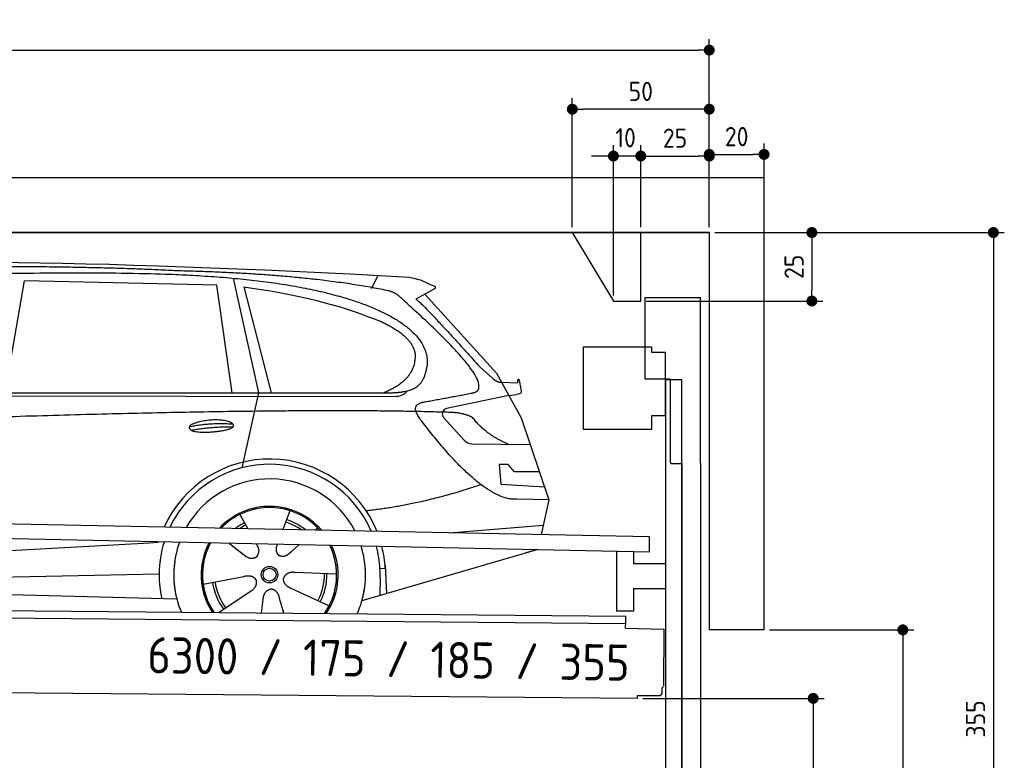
# Model space of a CAD drawing. Header units: millimetres. Extents: x -411 to 6777, y 0 to 6277.
# Tile 6 of 6: x 3183 to 6777, y 3574 to 6277. Entities that reach past the tile are written whole.
import ezdxf

# ---------------------------------------------------------------- set-up
doc = ezdxf.new("R2010")
doc.units = ezdxf.units.MM
doc.layers.add('4', color=3, linetype='Continuous')
for name, color, linetype, lineweight in [('car', 10, 'Continuous', 25), ('Freiraum', 7, 'Continuous', 25), ('Logo', 7, 'Continuous', 25), ('Plattform', 7, 'Continuous', 25), ('Ständer vorne', 7, 'Continuous', 25), ('Tor', 200, 'Continuous', 25)]:
    doc.layers.add(name, color=color, linetype=linetype, lineweight=lineweight)
doc.styles.get("Standard").update_dxf_attribs({"font": 'ISOCP.SHX'})
doc.dimstyles.new('GEN-ISO', dxfattribs={"dimscale": 20, "dimtxt": 3.5, "dimasz": 2, "dimexe": 2, "dimexo": 1, "dimgap": 1.5, "dimtad": 1, "dimdec": 1, "dimlfac": 0.1, "dimdsep": 46, "dimtxsty": 'STANDARD', "dimblk": 'PUNKT', "dimcen": 2, "dimclrd": 256, "dimclre": 256, "dimclrt": 2, "dimadec": 0, "dimazin": 0, "dimtp": 0.1, "dimtm": 0.1, "dimtfac": 0.71, "dimtdec": 1, "dimtmove": 2, "dimatfit": 3, "dimldrblk": 'PUNKT', "dimfxl": 2, "dimtolj": 1, "dimarcsym": 0})

# ---------------------------------------------------------------- blocks, each defined once
blk = doc.blocks.new('PUNKT')
at = {"layer": '4', "color": 0, "linetype": 'ByBlock'}
blk.add_line((-0.5, 0), (-1, 0), dxfattribs=at)
at = {"layer": '4', "color": 0, "linetype": 'ByBlock', "const_width": 0.5}
blk.add_lwpolyline([(-0.25, 0, 1), (0.25, 0, 1)], format="xyb", close=True, dxfattribs=at)
blk = doc.blocks.new('*D269')
at = {"layer": '4', "lineweight": -2, "transparency": 16777216}
for p, q in [((5720, 5500), (6776.9, 5500)), ((6736.9, 5460), (6736.9, 1990)), ((6295.4, 1950), (6776.9, 1950))]:
    blk.add_line(p, q, dxfattribs=at)
at = {"layer": 'Defpoints', "color": 0, "transparency": 16777216}
for p in [(5700, 5500), (6275.4, 1950), (6736.9, 1950)]:
    blk.add_point(p, dxfattribs=at)
at = {"layer": '4', "lineweight": -2, "transparency": 16777216, "xscale": 40, "yscale": 40, "zscale": 40}
for p, rotation in [((6736.9, 5500), 90), ((6736.9, 1950), 270)]:
    blk.add_blockref('PUNKT', p, dxfattribs=dict(at, rotation=rotation))
at = {"layer": '4', "color": 2, "transparency": 16777216, "insert": (6671.9, 3725), "char_height": 70, "attachment_point": 5, "rotation": 90}
blk.add_mtext('355', dxfattribs=at)
blk = doc.blocks.new('*D271')
at = {"layer": '4', "lineweight": -2, "transparency": 16777216}
for p, q in [((5920, 4050), (6446.5, 4050)), ((6406.5, 4010), (6406.5, 1990)), ((6295.4, 1950), (6446.5, 1950))]:
    blk.add_line(p, q, dxfattribs=at)
at = {"layer": 'Defpoints', "color": 0, "transparency": 16777216}
for p in [(5900, 4050), (6275.4, 1950), (6406.5, 1950)]:
    blk.add_point(p, dxfattribs=at)
at = {"layer": '4', "lineweight": -2, "transparency": 16777216, "xscale": 40, "yscale": 40, "zscale": 40}
for p, rotation in [((6406.5, 4050), 90), ((6406.5, 1950), 270)]:
    blk.add_blockref('PUNKT', p, dxfattribs=dict(at, rotation=rotation))
at = {"layer": '4', "color": 2, "transparency": 16777216, "insert": (6341.5, 3000), "char_height": 70, "attachment_point": 5, "rotation": 90}
blk.add_mtext('H2', dxfattribs=at)
blk = doc.blocks.new('*D272')
at = {"layer": '4', "lineweight": -2, "transparency": 16777216}
for p, q in [((200, 5520), (200, 6205.8)), ((5700, 5670.9), (5700, 6205.8)), ((240, 6165.8), (5660, 6165.8))]:
    blk.add_line(p, q, dxfattribs=at)
at = {"layer": 'Defpoints', "color": 0, "transparency": 16777216}
for p in [(5700, 6165.8), (5700, 5650.9), (200, 5500)]:
    blk.add_point(p, dxfattribs=at)
at = {"layer": '4', "lineweight": -2, "transparency": 16777216, "xscale": 40, "yscale": 40, "zscale": 40, "rotation": 180}
blk.add_blockref('PUNKT', (200, 6165.8), dxfattribs=at)
at = {"layer": '4', "lineweight": -2, "transparency": 16777216, "xscale": 40, "yscale": 40, "zscale": 40}
blk.add_blockref('PUNKT', (5700, 6165.8), dxfattribs=at)
at = {"layer": '4', "color": 2, "transparency": 16777216, "insert": (2950, 6230.8), "char_height": 70, "attachment_point": 5}
blk.add_mtext('550', dxfattribs=at)
blk = doc.blocks.new('*D273')
at = {"layer": '4', "lineweight": -2, "transparency": 16777216}
for p, q in [((5457.5, 3800), (6119.3, 3800)), ((6079.3, 3760), (6079.3, 1990)), ((6099.3, 1950), (6119.3, 1950))]:
    blk.add_line(p, q, dxfattribs=at)
at = {"layer": 'Defpoints', "color": 0, "transparency": 16777216}
for p in [(5437.5, 3800), (6079.3, 1950), (6079.3, 1950)]:
    blk.add_point(p, dxfattribs=at)
at = {"layer": '4', "lineweight": -2, "transparency": 16777216, "xscale": 40, "yscale": 40, "zscale": 40}
for p, rotation in [((6079.3, 3800), 90), ((6079.3, 1950), 270)]:
    blk.add_blockref('PUNKT', p, dxfattribs=dict(at, rotation=rotation))
at = {"layer": '4', "color": 2, "transparency": 16777216, "insert": (6004.7, 2859.2), "char_height": 70, "attachment_point": 5, "rotation": 90}
blk.add_mtext('185', dxfattribs=at)
blk = doc.blocks.new('*D274')
at = {"layer": '4', "lineweight": -2, "transparency": 16777216}
for p, q in [((5450, 5621.3), (5450, 5819.1)), ((5700, 5620.9), (5700, 5819.1)), ((5490, 5779.1), (5660, 5779.1))]:
    blk.add_line(p, q, dxfattribs=at)
at = {"layer": 'Defpoints', "color": 0, "transparency": 16777216}
for p in [(5700, 5779.1), (5450, 5601.3), (5700, 5600.9)]:
    blk.add_point(p, dxfattribs=at)
at = {"layer": '4', "lineweight": -2, "transparency": 16777216, "xscale": 40, "yscale": 40, "zscale": 40, "rotation": 180}
blk.add_blockref('PUNKT', (5450, 5779.1), dxfattribs=at)
at = {"layer": '4', "lineweight": -2, "transparency": 16777216, "xscale": 40, "yscale": 40, "zscale": 40}
blk.add_blockref('PUNKT', (5700, 5779.1), dxfattribs=at)
at = {"layer": '4', "color": 2, "transparency": 16777216, "insert": (5575, 5844.2), "char_height": 70, "attachment_point": 5}
blk.add_mtext('25', dxfattribs=at)
blk = doc.blocks.new('*D275')
at = {"layer": '4', "lineweight": -2, "transparency": 16777216}
for p, q in [((5200, 5520), (5200, 5990.1)), ((5700, 5520), (5700, 5990.1)), ((5660, 5950.1), (5240, 5950.1))]:
    blk.add_line(p, q, dxfattribs=at)
at = {"layer": 'Defpoints', "color": 0, "transparency": 16777216}
for p in [(5200, 5950.1), (5200, 5500), (5700, 5500)]:
    blk.add_point(p, dxfattribs=at)
at = {"layer": '4', "lineweight": -2, "transparency": 16777216, "xscale": 40, "yscale": 40, "zscale": 40, "rotation": 180}
blk.add_blockref('PUNKT', (5200, 5950.1), dxfattribs=at)
at = {"layer": '4', "lineweight": -2, "transparency": 16777216, "xscale": 40, "yscale": 40, "zscale": 40}
blk.add_blockref('PUNKT', (5700, 5950.1), dxfattribs=at)
at = {"layer": '4', "color": 2, "transparency": 16777216, "insert": (5450, 6015.1), "char_height": 70, "attachment_point": 5}
blk.add_mtext('50', dxfattribs=at)
blk = doc.blocks.new('*D276')
at = {"layer": '4', "lineweight": -2, "transparency": 16777216}
for p, q in [((5720, 5500), (6114.4, 5500)), ((6074.4, 5460), (6074.4, 5290)), ((5470, 5250), (6114.4, 5250))]:
    blk.add_line(p, q, dxfattribs=at)
at = {"layer": 'Defpoints', "color": 0, "transparency": 16777216}
for p in [(5700, 5500), (5450, 5250), (6074.4, 5250)]:
    blk.add_point(p, dxfattribs=at)
at = {"layer": '4', "lineweight": -2, "transparency": 16777216, "xscale": 40, "yscale": 40, "zscale": 40}
for p, rotation in [((6074.4, 5500), 90), ((6074.4, 5250), 270)]:
    blk.add_blockref('PUNKT', p, dxfattribs=dict(at, rotation=rotation))
at = {"layer": '4', "color": 2, "transparency": 16777216, "insert": (6009.4, 5375), "char_height": 70, "attachment_point": 5, "rotation": 90}
blk.add_mtext('25', dxfattribs=at)
blk = doc.blocks.new('*D277')
at = {"layer": '4', "lineweight": -2, "transparency": 16777216}
for p, q in [((5350, 5270), (5350, 5819.1)), ((5450, 5520), (5450, 5819.1)), ((5310, 5779.1), (5270, 5779.1)), ((5450, 5779.1), (5350, 5779.1)), ((5490, 5779.1), (5530, 5779.1))]:
    blk.add_line(p, q, dxfattribs=at)
at = {"layer": 'Defpoints', "color": 0, "transparency": 16777216}
for p in [(5350, 5779.1), (5450, 5500), (5350, 5250)]:
    blk.add_point(p, dxfattribs=at)
at = {"layer": '4', "lineweight": -2, "transparency": 16777216, "xscale": 40, "yscale": 40, "zscale": 40}
blk.add_blockref('PUNKT', (5350, 5779.1), dxfattribs=at)
at = {"layer": '4', "lineweight": -2, "transparency": 16777216, "xscale": 40, "yscale": 40, "zscale": 40, "rotation": 180}
blk.add_blockref('PUNKT', (5450, 5779.1), dxfattribs=at)
at = {"layer": '4', "color": 2, "transparency": 16777216, "insert": (5394.7, 5846.1), "char_height": 70, "attachment_point": 5}
blk.add_mtext('10', dxfattribs=at)
blk = doc.blocks.new('Car')
at = {"layer": 'car'}
for p, q in [((3913.4, 5369.5), (4010, 4952.1)), ((4418.7, 5336.7), (4442.5, 5384.2)), ((3084.5, 4943.1), (3151.6, 5352.9)), ((3853.3, 5343), (3151.6, 5352.9)), ((3912.8, 4951.1), (3853.3, 5343)), ((3952.9, 5338.8), (4056, 4952.5)), ((4650.2, 5338.1), (4580.1, 5298.9)), ((4613.4, 5317.5), (4877.7, 5031.6)), ((4817.4, 5052.7), (4863, 5012.8)), ((4877.7, 5031.6), (4968.4, 4869.4)), ((4895.6, 4999.6), (4955.8, 4997.5)), ((1785.8, 4921.7), (4429, 4942.7)), ((1832.7, 4931), (4484.5, 4956.7)), ((4010, 4952.1), (3951.7, 4677.9)), ((4429, 4942.7), (4511.9, 4944.2)), ((4923, 4950.5), (4696.7, 4900.6)), ((4923, 4950.5), (4950.7, 4954.5)), ((4686.3, 4867.5), (4761.3, 4786.3)), ((4968.4, 4869.4), (5072.7, 4571.8)), ((4790.6, 4773.4), (5002.3, 4772.6)), ((4923, 4698.6), (4890.4, 4698.6)), ((4890.4, 4698.6), (4897.3, 4627.1)), ((4946.8, 4672.7), (4923, 4698.6)), ((5037.3, 4672.7), (4946.8, 4672.7)), ((4897.3, 4627.1), (5056.3, 4618.5)), ((5072.7, 4571.8), (4955.8, 4572.2)), ((5072.7, 4571.8), (5046.1, 4443.9)), ((3945.6, 4507.6), (3975.1, 4455.4)), ((4127.8, 4523), (4102.8, 4454.1)), ((3973.8, 4457.8), (3975.1, 4455.4)), ((4229.9, 4461.2), (4222.1, 4452.8)), ((4710.1, 4447.5), (5053.3, 4478.4)), ((1748, 4281.9), (3617, 4401.2)), ((3617, 4401.2), (3649.5, 4403.2)), ((3908.9, 4401.6), (3960.5, 4361.5)), ((3909.1, 4401.6), (3969.8, 4354.4)), ((4006.2, 4400.5), (4012.3, 4389.6)), ((4083.3, 4399.6), (4079.6, 4389.2)), ((4162, 4398.7), (4135.3, 4374.6)), ((5030.2, 4388.4), (4394.1, 4197)), ((5034.8, 4389.8), (4991.1, 4376.7)), ((4478.1, 4315.2), (4458.8, 4313.9)), ((4477.3, 4327.2), (4483.9, 4224)), ((1767.8, 4230), (3653.2, 4288.6)), ((3813.7, 4251.6), (3962, 4281.8)), ((4300.8, 4292.7), (4149.5, 4297.7)), ((4459.6, 4281.4), (4458.5, 4216.4)), ((1669.4, 4231.7), (3718.3, 4197)), ((3870.8, 4148.9), (3985.3, 4226.5)), ((4273.6, 4176.5), (4135.8, 4239.2)), ((4027.9, 4149), (4033.4, 4197.4)), ((4108.7, 4149.1), (4093.2, 4202.5))]:
    blk.add_line(p, q, dxfattribs=at)
for radius in [30.1, 23.6]:
    blk.add_circle((4055.8, 4288.8), radius, dxfattribs=at)
for centre, radius, start, end in [((4701, 4881.1), 20, 102.4358, 222.7473), ((4790.7, 4813.4), 40, 222.7473, 269.7861), ((4056.2, 4288.2), 422.7, 22.5487, 156.2143), ((4056.2, 4288.2), 403.4, 23.7263, 155.0367), ((4056.2, 4288.2), 350, 27.7494, 151.0136), ((4056.2, 4288.2), 250, 41.078, 137.685), ((4056.2, 4288.2), 250, 41.078, 137.685), ((4056.2, 4288.2), 250, 41.078, 137.685), ((4055.8, 4288.8), 245, 41.9641, 136.7989), ((4055.8, 4288.8), 209.6, 116.262, 127.1225), ((4055.8, 4288.8), 200.6, 116.1152, 123.6695), ((4055.8, 4288.8), 200.6, 55.0934, 73.5463), ((4055.8, 4288.8), 209.6, 51.6404, 73.3995), ((4055.8, 4288.8), 245, 41.9641, 44.7348), ((4056.2, 4288.2), 422.7, 164.0109, 164.2126), ((4056.2, 4288.2), 422.7, 164.0109, 164.2126), ((4056.2, 4288.2), 403.4, 163.2593, 179.9464), ((4056.2, 4288.2), 403.4, 163.2593, 179.9464), ((4056.2, 4288.2), 350, 160.7243, 195.1055), ((4056.2, 4288.2), 350, 160.7243, 195.1055), ((4056.2, 4288.2), 250, 152.8016, 213.8648), ((4056.2, 4288.2), 250, 152.8016, 213.4506), ((4056.2, 4288.2), 250, 152.8016, 213.4506), ((4055.8, 4288.8), 245, 152.3519, 188.7348), ((4055.8, 4288.8), 245, 152.3519, 188.7348), ((4056.2, 4288.2), 250, 326.1848, 25.8498), ((4056.2, 4288.2), 250, 326.1848, 25.8498), ((4055.8, 4288.8), 245, 0.9266, 26.2995), ((4056.2, 4288.2), 350, 344.8945, 17.9271), ((4056.2, 4288.2), 350, 344.8945, 17.9271), ((4056.2, 4288.2), 403.4, 3.6504, 15.3921), ((4056.2, 4288.2), 403.4, 3.6504, 15.3921), ((4056.2, 4288.2), 422.7, 3.6504, 14.6404), ((4056.2, 4288.2), 422.7, 3.6504, 14.6404), ((4056.2, 4288.2), 403.4, 173.0827, 193.1146), ((4056.2, 4288.2), 350, 172.1254, 203.4635), ((4056.2, 4288.2), 250, 169.2195, 213.8648), ((4055.8, 4288.8), 245, 169.1336, 214.8006), ((4055.8, 4288.8), 245, 325.2489, 9.5178), ((4056.2, 4288.2), 250, 326.1848, 9.4319), ((4056.2, 4288.2), 350, 336.586, 6.526), ((4056.2, 4288.2), 403.4, 359.0315, 5.5686), ((4056.2, 4288.2), 422.7, 3.6504, 3.7403), ((4055.8, 4288.8), 200.6, 332.1152, 1.5463), ((4055.8, 4288.8), 209.6, 332.262, 1.3995), ((4055.8, 4288.8), 209.6, 188.262, 217.3995), ((4055.8, 4288.8), 200.6, 188.1152, 217.5463)]:
    blk.add_arc(centre, radius, start, end, dxfattribs=at)
for points, degree in [([(2211.5, 5372.9), (2498.5, 5437.1), (3383.7, 5432), (4556.2, 5379.4)], 3), ([(3706.2, 5394.3), (3357.9, 5410.5), (2742, 5400.2)], 2), ([(4481.8, 5328.4), (4180.7, 5388.2), (3706.2, 5394.3)], 2), ([(4556.2, 5379.4), (4603, 5370.4), (4611.9, 5362.2), (4649.4, 5346.7)], 3), ([(3952.9, 5338.8), (4207.4, 5302.3), (4320.9, 5267.6), (4454.2, 5216.2)], 3), ([(4531.5, 5298), (4513.4, 5319.7), (4481.8, 5328.4)], 2), ([(4650.2, 5338.1), (4651.9, 5339.8), (4652.5, 5342.8), (4651.9, 5345.6), (4649.4, 5346.7)], 4), ([(4796.4, 4960), (4885.6, 4988.9), (4531.5, 5298)], 2), ([(4580.1, 5298.9), (4587.9, 5303.3), (4817.4, 5052.7)], 2), ([(4454.2, 5216.2), (4568.8, 5165.2), (4579.5, 5100.1)], 2), ([(4579.5, 5100.1), (4585.1, 5005.6), (4467.8, 4956.5)], 2), ([(4484.5, 4956.7), (4534.6, 4957.2), (4607.5, 4962.5), (4615.3, 5009.4), (4623.5, 5052.6)], 4), ([(4863, 5012.8), (4871.3, 5005.6), (4884.6, 4998), (4893.7, 4998.1), (4895.6, 4999.6)], 4), ([(4955.8, 4997.5), (4957, 5036.4), (4968.4, 4962.2)], 2), ([(4511.9, 4944.2), (4531.2, 4944.9), (4545.9, 4954), (4553.1, 4964.3)], 3), ([(4583.1, 4977.2), (4583.2, 4977.3), (4583.2, 4977.3), (4583.3, 4977.3)], 3), ([(4968.4, 4962.2), (4968.6, 4958.5), (4963.1, 4956.8), (4950.7, 4954.5)], 3), ([(4602.2, 4859.3), (4557.9, 4917.5), (4617.8, 4924.7)], 2), ([(4703.8, 4887), (3827.1, 4907.4), (1395.1, 4772.9)], 2), ([(4955.8, 4572.2), (4830.1, 4564), (4602.2, 4859.3)], 2), ([(4791.6, 4869.4), (4754.2, 4887.5), (4703.8, 4887)], 2), ([(4923, 4772.9), (4837.4, 4808), (4791.6, 4869.4)], 2), ([(3758.3, 4826.2), (3833.8, 4843.1), (3917.3, 4837.4)], 2), ([(3765.5, 4813.4), (3839.5, 4828), (3917.4, 4827.3)], 2), ([(4823.9, 4623.6), (4599.2, 4546.1), (4406.4, 4525)], 2), ([(3960.7, 4361.5), (3984.2, 4339.8), (4007.4, 4353.4)], 2), ([(3962, 4281.8), (3992.7, 4290.8), (4007.5, 4268.4)], 2), ([(4135.8, 4239.2), (4105.7, 4250), (4106.9, 4276.8)], 2), ([(4149.5, 4297.7), (4117.7, 4301.4), (4106.9, 4276.8)], 2), ([(3985.3, 4226.5), (4013.2, 4242.2), (4007.5, 4268.4)], 2), ([(4033.4, 4197.4), (4034.3, 4229.4), (4060.2, 4236.5)], 2), ([(4093.2, 4202.5), (4087, 4233.8), (4060.2, 4236.5)], 2)]:
    blk.add_open_spline(points, degree=degree, dxfattribs=at)
for points, degree, knots in [([(2381.2, 5360.7), (2407.7, 5363), (2547.2, 5366.1), (3568.4, 5395.6), (4188.6, 5394.9), (4645.6, 5226.4), (4623.5, 5052.6)], 4, [0.0821318, 0.0821318, 0.0821318, 0.0821318, 0.0821318, 0.258851, 0.508851, 1, 1, 1, 1, 1]), ([(4617.8, 4924.7), (4784.4, 4957.3), (4787.2, 4957.9), (4795.5, 4959.8), (4796.4, 4960)], 1, [0.1611508, 0.1611508, 1, 1.0196119, 1.078724, 1.0847856, 1.0847856]), ([(3765.5, 4813.4), (3742, 4829.8), (3787.4, 4845.5), (3870, 4865.7), (3963, 4832.6), (3901, 4808.8), (3791.9, 4801.6), (3770.5, 4810.4), (3765.5, 4813.4)], 5, [0, 0, 0, 0, 0, 0, 0.300106, 0.500106, 0.700106, 1, 1, 1, 1, 1, 1]), ([(4012.3, 4389.6), (4014, 4385.5), (4015, 4381.5), (4015.4, 4377.6), (4016.1, 4369), (4013.4, 4360.9), (4007.4, 4353.4)], 3, [0.2167758, 0.2167758, 0.2167758, 0.2167758, 0.4600873, 0.4600873, 0.4600873, 1, 1, 1, 1]), ([(4079.6, 4389.2), (4079, 4386.1), (4078.8, 4383.1), (4078.9, 4380.1), (4079.2, 4377.3), (4080, 4371.6), (4082.1, 4366.2), (4085.7, 4361.7), (4090.6, 4358.8)], 4, [0.3191838, 0.3191838, 0.3191838, 0.3191838, 0.3191838, 0.5438253, 0.5438253, 0.5438253, 0.5438253, 1, 1, 1, 1, 1]), ([(4135.3, 4374.6), (4135.3, 4374.6), (4135.3, 4374.6), (4135.3, 4374.6), (4135.3, 4374.6), (4126.3, 4364.8), (4115.7, 4354.8), (4101.4, 4352.2), (4090.6, 4358.8)], 4, [-0.000003, -0.000003, -0.000003, -0.000003, -0.000003, 0, 0, 0, 0, 1, 1, 1, 1, 1])]:
    blk.add_open_spline(points, degree=degree, knots=knots, dxfattribs=at)
blk = doc.blocks.new('*D283')
at = {"layer": '4', "lineweight": -2, "transparency": 16777216}
for p, q in [((5700, 5520), (5700, 5825.1)), ((5900, 5620.8), (5900, 5825.1)), ((5740, 5785.1), (5860, 5785.1))]:
    blk.add_line(p, q, dxfattribs=at)
at = {"layer": 'Defpoints', "color": 0, "transparency": 16777216}
for p in [(5900, 5785.1), (5900, 5600.8), (5700, 5500)]:
    blk.add_point(p, dxfattribs=at)
at = {"layer": '4', "lineweight": -2, "transparency": 16777216, "xscale": 40, "yscale": 40, "zscale": 40, "rotation": 180}
blk.add_blockref('PUNKT', (5700, 5785.1), dxfattribs=at)
at = {"layer": '4', "lineweight": -2, "transparency": 16777216, "xscale": 40, "yscale": 40, "zscale": 40}
blk.add_blockref('PUNKT', (5900, 5785.1), dxfattribs=at)
at = {"layer": '4', "color": 2, "transparency": 16777216, "insert": (5800, 5850.1), "char_height": 70, "attachment_point": 5}
blk.add_mtext('20', dxfattribs=at)
blk = doc.blocks.new('Plattform OG 6200 550')
at = {"layer": 'Plattform'}
for p, q in [((5482.3, 4389.6), (348.5, 4492)), ((5481.2, 4333.6), (347.5, 4441)), ((5481.2, 4333.6), (5482.3, 4389.5)), ((5361.5, 4336.1), (5361.5, 4118.3)), ((5423.5, 4334.7), (5423.5, 4290.8)), ((5539.9, 4290.8), (5423.5, 4290.8)), ((5423.5, 4200.8), (5423.5, 4118.3)), ((5423.5, 4200.8), (5539.9, 4200.8)), ((440.2, 4143.6), (5395, 4100.4)), ((446, 4116.5), (5394.8, 4073.4)), ((5423.5, 4118.3), (5361.5, 4118.3)), ((5395, 4095.2), (5395, 4100.4)), ((5394.7, 4056.2), (5394.9, 4080.2)), ((5394.9, 4080.2), (5395, 4095.2)), ((5394.7, 4056.2), (5534.1, 4053)), ((5534.1, 4053), (5532.3, 3844)), ((5437.5, 3800), (372.6, 3844.2)), ((5437.5, 3800), (5437.5, 3810.8)), ((5437.5, 3810.8), (5517.5, 3810.1)), ((5527.6, 3820.1), (5527.8, 3838.2))]:
    blk.add_line(p, q, dxfattribs=at)
for centre, radius, start, end in [((5517.6, 3820.1), 10, 269.5, 359.5), ((5526.2, 3844.1), 6.08, 284.5689, 358.9086)]:
    blk.add_arc(centre, radius, start, end, dxfattribs=at)
blk = doc.blocks.new('Gebäude_355_GT175')
for p, q in [((5900, 5700), (0, 5700)), ((5900, 4050), (5900, 5700)), ((5700, 5500), (200, 5500)), ((200, 5500), (5700, 5500)), ((5700, 5500), (5700, 4050)), ((5900, 4050), (5700, 4050))]:
    blk.add_line(p, q)
at = {"layer": 'Freiraum'}
blk.add_lwpolyline([(5200, 5500), (5350, 5250), (5450, 5250), (5450, 5500)], dxfattribs=at)
blk = doc.blocks.new('Tor 335 bis 365 Gebäude')
at = {"layer": 'Tor'}
for p, q in [((-1434.5, -30719.8), (-1434.5, -30421.3)), ((-1434.5, -30421.3), (-1232, -30421.3)), ((-1232, -31027.2), (-1232, -30421.3)), ((-1343, -30719.8), (-1434.5, -30719.8)), ((-1343, -30719.8), (-1343, -31021.3)), ((-1338, -31027.2), (-1300, -31027.2)), ((-1300, -31027.2), (-1300, -31027.3)), ((-1232, -31027.3), (-1232, -31027.2)), ((-1300, -33747.3), (-1232, -33747.3))]:
    blk.add_line(p, q, dxfattribs=at)
at = {"layer": 'Tor', "lineweight": 25}
blk.add_line((-1300, -31027.2), (-1300, -33747.3), dxfattribs=at)
at = {"layer": 'Tor'}
blk.add_lwpolyline([(-1232, -31027.2), (-1232, -33747.3)], dxfattribs=at)
blk.add_arc((-1337, -31021.3), 6, 180, 260.4059, dxfattribs=at)
blk = doc.blocks.new('Ständer vorne ab 340')
at = {"layer": 'Ständer vorne'}
for p, q in [((5240, 5082), (5240, 4782)), ((5490, 5082), (5240, 5082)), ((5490, 5062), (5490, 5082)), ((5540, 5062), (5490, 5062)), ((5540, 4832), (5540, 5062)), ((5540.2, 4962), (5539.8, 4962)), ((5540, 4962), (5540, 1950)), ((5600, 4962), (5540, 4962)), ((5600, 1948.7), (5600, 4962)), ((5490, 4782), (5490, 4832)), ((5490, 4832), (5540, 4832)), ((5240, 4782), (5490, 4782)), ((5540, 4677.4), (5540, 4678.4)), ((5511.2, 1945), (5511.2, 1937)), ((5595.1, 1945), (5511.2, 1945)), ((5511.2, 1937), (5600, 1937)), ((5600, 1937), (5600, 1940))]:
    blk.add_line(p, q, dxfattribs=at)

msp = doc.modelspace()

# ---------------------------------------------------------------- block references
msp.add_blockref('Gebäude_355_GT175', (0, 0))
at = {"layer": 'car', "rotation": 359.4752422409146}
msp.add_blockref('Car', (0, 0), dxfattribs=at)
at = {"layer": 'Plattform'}
msp.add_blockref('Plattform OG 6200 550', (0, 0), dxfattribs=at)
at = {"layer": 'Ständer vorne'}
msp.add_blockref('Ständer vorne ab 340', (0, 0), dxfattribs=at)
at = {"layer": 'Tor'}
msp.add_blockref('Tor 335 bis 365 Gebäude', (6900.04, 35684.33), dxfattribs=at)

# ---------------------------------------------------------------- texts
at = {"layer": 'Logo'}
msp.add_text('6300 / 175 / 185 / 355', height=132, rotation=359.07824, dxfattribs=at).set_placement((3648.01, 3891.98))

# ---------------------------------------------------------------- dimensions: what is measured, and where the dimension line sits
at = {"layer": '4'}
for base, p1, p2, override, picture, middle in [((5700, 6165.8), (200, 5500), (5700, 5650.88), {"dimtdec": 3, "dimtolj": 0}, '*D272', (2950, 6230.8)), ((5200, 5950.12), (5700, 5500), (5200, 5500), {"dimtdec": 3, "dimtolj": 0}, '*D275', (5450, 6015.12)), ((5900, 5785.09), (5700, 5500), (5900, 5600.82), {"dimtol": 0, "dimlim": 0, "dimtp": 0.1, "dimtm": 0.1, "dimtfac": 0.71, "dimtdec": 3, "dimtolj": 0, "dimtzin": 8}, '*D283', (5800, 5850.1)), ((5700, 5779.15), (5449.99, 5601.29), (5700, 5600.88), {"dimtdec": 3, "dimtolj": 0}, '*D274', (5575, 5844.16))]:
    dim = msp.add_linear_dim(base=base, p1=p1, p2=p2, dimstyle='GEN-ISO', override=override, dxfattribs=at)
    dim.commit()
    dim.dimension.update_dxf_attribs({"geometry": picture, "text_midpoint": middle})
dim = msp.add_linear_dim(base=(5350, 5779.15), p1=(5449.99, 5500), p2=(5350, 5250), dimstyle='GEN-ISO', override={"dimtdec": 3, "dimtolj": 0}, dxfattribs=at)
dim.commit()
dim.dimension.update_dxf_attribs({"geometry": '*D277', "text_midpoint": (5394.75, 5846.13), "dimtype": 160})
for base, p2, override, picture, middle in [((6074.39, 5250), (5450, 5250), {"dimtdec": 3, "dimtolj": 0}, '*D276', (6009.39, 5375)), ((6736.86, 1950), (6275.45, 1950), {"dimdec": 0, "dimtdec": 3, "dimtolj": 0}, '*D269', (6671.86, 3725))]:
    dim = msp.add_linear_dim(base=base, p1=(5700, 5500), p2=p2, angle=90, dimstyle='GEN-ISO', override=override, dxfattribs=at)
    dim.commit()
    dim.dimension.update_dxf_attribs({"geometry": picture, "text_midpoint": middle})
dim = msp.add_linear_dim(base=(6406.55, 1950), p1=(5900, 4050), p2=(6275.45, 1950), angle=90, text='H2', dimstyle='GEN-ISO', override={"dimdec": 0, "dimtdec": 3, "dimtolj": 0}, dxfattribs=at)
dim.commit()
dim.dimension.update_dxf_attribs({"geometry": '*D271', "text_midpoint": (6341.54, 3000)})
dim = msp.add_linear_dim(base=(6079.31, 1950), p1=(5437.5, 3799.97), p2=(6079.31, 1950), angle=90, dimstyle='GEN-ISO', override={"dimtdec": 3, "dimtolj": 0}, dxfattribs=at)
dim.commit()
dim.dimension.update_dxf_attribs({"geometry": '*D273', "text_midpoint": (6004.71, 2859.23), "dimtype": 160})

doc.saveas('drawing.dxf')
